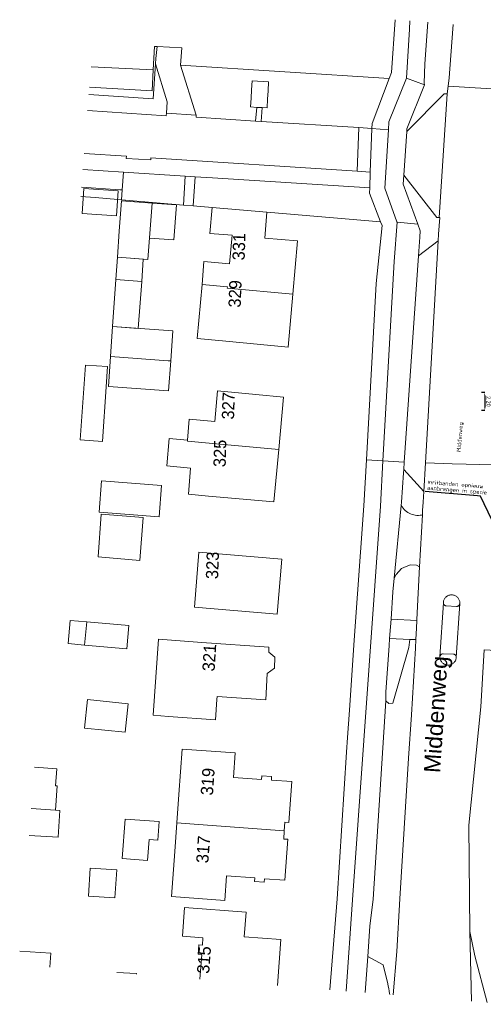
# Model space of a CAD drawing. Header units: metres. Extents: x 118564 to 118730, y 521231 to 521357.
# Tile 1 of 4: x 118564 to 118620, y 521237 to 521357. Entities that reach past the tile are written whole.
import ezdxf

# ---------------------------------------------------------------- set-up
doc = ezdxf.new("R2010")
doc.units = ezdxf.units.M
doc.header["$LTSCALE"] = 0.001
doc.header["$MEASUREMENT"] = 0
for name, color, linetype, lineweight in [('B-BH-GR-BEPLANTING_CULTUUR_HEESTERS-GV', 96, 'Continuous', 0), ('B-BH-GR-GRAS_KRUIDENRIJK-GV', 96, 'Continuous', 0), ('B-BH-OG-BEBOUWING_OVERKAPPING-GV', 6, 'Continuous', 0), ('B-BH-OG-GEBOUWINSTALLATIE-LUIFEL-GV', 7, 'Continuous', 0), ('B-BH-OG-TERREIN_ONBEGROEID_ERF-GV', 9, 'Continuous', 0), ('B-BH-OG-TERREIN_ONBEGROEID_OPENVERHARDING-GV', 9, 'Continuous', 0), ('B-BH-OG-TOPOGRAFIE_HUISNUMMER-T', 7, 'Continuous', 0), ('B-BH-OG-TOPOGRAFIE_PAND-GV', 1, 'Continuous', 0), ('B-BH-OG-TOPOGRAFIE_STRAATNAAM-T', 7, 'Continuous', 0), ('B-BH-OG-WEGDEEL_ONDERSTEUNEND_VERKEERSEILAND-GV', 9, 'Continuous', 0), ('B-BH-VH-VERHARDING_GESLOTEN-GV', 7, 'Continuous', 0), ('B-BH-VH-VERHARDING_OPEN-GV', 7, 'Continuous', 0), ('N-BH-VH-M', 7, 'Continuous', 13), ('N-BH-VH-T25', 7, 'Continuous', 30), ('V-BH-VH-AANPIJLING-G', 7, 'Continuous', 13)]:
    doc.layers.add(name, color=color, linetype=linetype, lineweight=lineweight)
doc.styles.add('NLCS-ISO-T25_0', font='txt')
doc.styles.add('NLCS-ISO-T25_BG', font='txt', dxfattribs={"height": 0.0025})
doc.styles.add('NLCS-ISO-T25_BG_0', font='txt')
doc.styles.add('Style-Arial', font='arial.ttf')
doc.styles.add('Style-WORKING', font='WORKING.shx')
doc.dimstyles.new('NLCS-T25-PIJL_X', dxfattribs={"dimtxt": 0.0025, "dimasz": 0.002, "dimexe": 0.002, "dimexo": 0.0625, "dimgap": 0.001, "dimtad": 1, "dimzin": 3, "dimdsep": 46, "dimtxsty": 'NLCS-ISO-T25_0', "dimcen": 0, "dimclrd": 256, "dimadec": 0, "dimazin": 2, "dimtfac": 1, "dimtdec": 0, "dimtmove": 2, "dimatfit": 3, "dimfxl": 0.002, "dimfxlon": 1, "dimfrac": 1, "dimtolj": 1, "dimtzin": 3, "dimarcsym": 0})
doc.dimstyles.new('NLCS-T25-PIJL_X_BG', dxfattribs={"dimtxt": 0.0025, "dimasz": 0.002, "dimexe": 0.002, "dimexo": 0.0625, "dimgap": 0.001, "dimtad": 1, "dimzin": 3, "dimdsep": 46, "dimtxsty": 'NLCS-ISO-T25_BG_0', "dimcen": 0, "dimclrd": 256, "dimadec": 0, "dimazin": 2, "dimtfac": 1, "dimtdec": 0, "dimtmove": 2, "dimatfit": 3, "dimfxl": 0.002, "dimfxlon": 1, "dimfrac": 1, "dimtolj": 1, "dimtzin": 3, "dimarcsym": 0})

# ---------------------------------------------------------------- blocks, each defined once
blk = doc.blocks.new('*D1')
at = {"layer": 'Defpoints', "color": 0, "transparency": 16777216}
for p in [(118621.58, 521311.75), (118620.6, 521309.54), (118621.6, 521309.55)]:
    blk.add_point(p, dxfattribs=at)
at = {"layer": 'N-BH-VH-M', "color": 0, "linetype": 'ByBlock', "lineweight": -2, "transparency": 16777216}
for p, q in [((118620.58, 521311.74), (118620.18, 521311.74)), ((118620.6, 521309.54), (118620.2, 521309.54))]:
    blk.add_line(p, q, dxfattribs=at)
at = {"layer": 'N-BH-VH-M', "lineweight": -2, "transparency": 16777216}
blk.add_line((118620.58, 521311.34), (118620.6, 521309.94), dxfattribs=at)
at = {"layer": 'N-BH-VH-M', "transparency": 16777216}
for points in [[(118620.65, 521311.34), (118620.51, 521311.34), (118620.58, 521311.74)], [(118620.66, 521309.94), (118620.53, 521309.94), (118620.6, 521309.54)]]:
    blk.add_solid(points, dxfattribs=at)
at = {"layer": 'N-BH-VH-M', "color": 0, "transparency": 16777216, "insert": (118621.04, 521310.65), "char_height": 0.5, "attachment_point": 5, "rotation": 270.676, "style": 'NLCS-ISO-T25_0'}
blk.add_mtext('\\A1;\\H0.5;2.20', dxfattribs=at)

msp = doc.modelspace()

# ---------------------------------------------------------------- linework, layer by layer
at = {"layer": 'B-BH-GR-BEPLANTING_CULTUUR_HEESTERS-GV', "flags": 128}
for points in [[(118572.097, 521346.142), (118581.689, 521345.509), (118581.712, 521345.809), (118581.818, 521347.213), (118580.378, 521351.868), (118580.081, 521347.591), (118572.256, 521348.103)], [(118571.342, 521336.806), (118576.044, 521336.485), (118576.328, 521336.466), (118576.483, 521338.627), (118571.515, 521338.945)]]:
    msp.add_lwpolyline(points, dxfattribs=at)
msp.add_lwpolyline([(118585.33, 521345.582), (118585.333, 521345.323), (118592.609, 521344.861), (118592.746, 521346.54), (118591.979, 521346.587), (118592.045, 521347.669), (118592.106, 521348.661), (118592.174, 521349.76), (118594.194, 521349.636), (118594.126, 521348.535), (118594.064, 521347.524), (118593.999, 521346.463), (118593.386, 521346.501), (118593.302, 521344.817), (118605.202, 521344.061), (118606.808, 521343.959), (118606.831, 521344.559), (118608.931, 521350.077), (118583.45, 521351.692)], close=True, dxfattribs=at)
at = {"layer": 'B-BH-GR-GRAS_KRUIDENRIJK-GV', "flags": 128}
for points in [[(118613.619, 521356.915), (118613.273, 521351.869), (118613.192, 521349.486), (118613.224, 521349.277), (118611.076, 521343.912), (118611.056, 521343.61), (118615.643, 521348.208), (118615.984, 521348.196), (118616.096, 521349.119), (118616.222, 521350.156), (118616.672, 521356.117), (118616.709, 521356.665)], [(118623.615, 521237.082), (118621.917, 521270.291), (118622.133, 521272.526), (118622.815, 521274.66), (118623.824, 521277), (118624.697, 521278.969), (118625.003, 521280.077), (118620.527, 521280.354), (118620.106, 521273.384), (118618.636, 521258.932), (118618.752, 521245.952), (118619.366, 521243.015), (118620.87, 521237.304)], [(118608.977, 521238.266), (118608.963, 521238.385), (118608.918, 521238.692), (118608.866, 521238.997), (118608.806, 521239.3), (118608.743, 521239.582), (118608.183, 521241.893), (118606.303, 521242.919), (118605.996, 521238.507)]]:
    msp.add_lwpolyline(points, dxfattribs=at)
for points in [[(118612.424, 521332.284), (118612.697, 521331.487), (118612.637, 521330.697), (118612.482, 521328.424), (118614.895, 521330.263), (118614.94, 521331.046), (118615.089, 521333.079), (118615.019, 521333.081), (118614.723, 521333.088), (118610.696, 521338.243), (118610.625, 521337.177)], [(118609.14, 521284.082), (118612.295, 521283.917), (118612.301, 521284.023), (118612.44, 521287.271), (118612.611, 521290.464), (118612.239, 521290.659), (118611.46, 521290.694), (118610.416, 521290.249), (118609.778, 521289.535), (118609.529, 521289.081), (118609.375, 521287.41)], [(118611.438, 521281.609), (118608.972, 521281.705), (118608.91, 521280.825), (118608.515, 521275.22), (118608.512, 521274.131), (118608.884, 521273.794), (118609.345, 521273.812), (118611.317, 521280.625)]]:
    msp.add_lwpolyline(points, close=True, dxfattribs=at)
at = {"layer": 'B-BH-OG-BEBOUWING_OVERKAPPING-GV', "flags": 128}
for points in [[(118575.812, 521336.353), (118571.639, 521336.632), (118571.435, 521333.575), (118575.607, 521333.297)], [(118574.526, 521314.895), (118571.821, 521315.078), (118571.203, 521305.956), (118573.908, 521305.772), (118574.358, 521312.417)]]:
    msp.add_lwpolyline(points, close=True, dxfattribs=at)
at = {"layer": 'B-BH-OG-GEBOUWINSTALLATIE-LUIFEL-GV', "flags": 128}
for points in [[(118582.629, 521330.362), (118582.94, 521334.633), (118579.965, 521334.85), (118579.697, 521331.146), (118579.652, 521330.579)], [(118575.544, 521325.528), (118578.697, 521325.302), (118578.892, 521328.029), (118575.741, 521328.275)], [(118575.544, 521325.528), (118575.136, 521319.787), (118578.285, 521319.561), (118578.697, 521325.302)], [(118576.891, 521280.476), (118577.137, 521283.305), (118571.98, 521283.753), (118571.734, 521280.924)]]:
    msp.add_lwpolyline(points, close=True, dxfattribs=at)
msp.add_lwpolyline([(118578.047, 521240.768), (118578.05, 521240.826), (118575.674, 521240.959)], dxfattribs=at)
at = {"layer": 'B-BH-OG-TERREIN_ONBEGROEID_ERF-GV', "flags": 128}
for points in [[(118572.529, 521351.478), (118580.106, 521351.115), (118580.266, 521353.955), (118580.579, 521353.961), (118583.617, 521353.8), (118583.45, 521351.692), (118608.931, 521350.077), (118609.201, 521350.786), (118609.655, 521357.236)], [(118572.256, 521348.103), (118580.081, 521347.591), (118580.378, 521351.868), (118580.426, 521352.483), (118580.579, 521353.961), (118580.266, 521353.955), (118580.106, 521351.115), (118579.963, 521348.573), (118572.327, 521348.986)], [(118572.327, 521348.986), (118579.963, 521348.573), (118580.106, 521351.115), (118572.529, 521351.478)], [(118571.249, 521335.659), (118573.01, 521335.519), (118575.798, 521335.298), (118576.242, 521335.263), (118576.328, 521336.466), (118576.044, 521336.485), (118571.342, 521336.806)], [(118601.671, 521238.857), (118602.569, 521249.962), (118603.71, 521267.853), (118603.834, 521269.626), (118604.065, 521272.977), (118604.656, 521281.5), (118605.827, 521297.9), (118606.139, 521303.516), (118607.335, 521325.03), (118608.038, 521332.121), (118607.858, 521332.587), (118593.963, 521333.746), (118593.716, 521330.59), (118597.719, 521330.234), (118597.143, 521323.759), (118596.566, 521317.283), (118588.558, 521318.063), (118585.465, 521318.344), (118586.063, 521324.941), (118586.293, 521327.725), (118589.409, 521327.44), (118589.728, 521330.944), (118587.037, 521331.155), (118587.284, 521334.304), (118584.995, 521334.504), (118583.784, 521334.61), (118580.019, 521334.94), (118576.242, 521335.263), (118575.798, 521335.298), (118573.01, 521335.519), (118571.249, 521335.659)], [(118565.615, 521266.002), (118568.32, 521265.807), (118568.171, 521263.749), (118568.384, 521263.734), (118568.169, 521260.764), (118568.72, 521260.725), (118568.506, 521257.473), (118564.942, 521257.685)], [(118585.813, 521240.139), (118586.034, 521243.169), (118585.594, 521243.201), (118585.676, 521244.331), (118586.116, 521244.299), (118586.182, 521245.199), (118583.682, 521245.381), (118583.937, 521248.884), (118591.439, 521248.329), (118591.218, 521245.329), (118595.688, 521244.998), (118595.298, 521239.372)], [(118563.802, 521243.581), (118567.614, 521243.339), (118567.498, 521241.621)]]:
    msp.add_lwpolyline(points, dxfattribs=at)
for points in [[(118583.784, 521334.61), (118584.011, 521338.144), (118576.483, 521338.627), (118576.328, 521336.466), (118576.242, 521335.263), (118580.019, 521334.94)], [(118587.284, 521334.304), (118593.963, 521333.746), (118607.858, 521332.587), (118606.511, 521336.072), (118606.535, 521336.702), (118587.355, 521337.93), (118585.223, 521338.067), (118584.995, 521334.504)], [(118579.697, 521331.146), (118579.449, 521327.985), (118575.741, 521328.275), (118575.965, 521331.415), (118576.232, 521335.12), (118579.965, 521334.85)], [(118574.888, 521316.126), (118575.136, 521319.787), (118582.506, 521319.256), (118582.245, 521315.599), (118581.984, 521311.942), (118574.64, 521312.465)], [(118584.288, 521305.945), (118584.506, 521308.472), (118587.629, 521308.201), (118587.953, 521311.934), (118592.616, 521311.503), (118595.996, 521311.19), (118595.421, 521304.79), (118594.845, 521298.39), (118586.837, 521299.099), (118584.397, 521299.315), (118584.676, 521302.522), (118581.777, 521302.774), (118582.061, 521306.137)], [(118581.11, 521300.382), (118580.845, 521296.57), (118573.51, 521297.137), (118573.794, 521300.949)], [(118573.387, 521291.683), (118573.741, 521296.878), (118578.879, 521296.505), (118578.454, 521291.258)], [(118595.795, 521291.415), (118595.242, 521284.697), (118585.13, 521285.529), (118585.683, 521292.247)], [(118571.98, 521283.753), (118571.734, 521280.924), (118569.713, 521281.097), (118569.959, 521283.926)], [(118594.225, 521280.65), (118594.207, 521280.047), (118594.969, 521279.444), (118594.898, 521278.096), (118594.03, 521277.458), (118593.853, 521274.231), (118587.91, 521274.655), (118587.883, 521274.278), (118587.708, 521271.811), (118581.988, 521272.217), (118580.099, 521272.351), (118580.757, 521281.625), (118586.023, 521281.252)], [(118572.066, 521274.259), (118577.041, 521273.755), (118576.688, 521270.273), (118571.714, 521270.776)], [(118596.103, 521258.25), (118596.034, 521257.253), (118596.538, 521257.218), (118596.191, 521252.23), (118593.694, 521252.413), (118593.662, 521251.974), (118592.474, 521252.061), (118592.506, 521252.501), (118589.06, 521252.753), (118588.84, 521249.757), (118582.349, 521250.234), (118582.741, 521255.741), (118582.989, 521259.22), (118583.237, 521262.703), (118583.628, 521268.199), (118590.103, 521267.756), (118589.898, 521264.767), (118593.335, 521264.532), (118593.365, 521264.97), (118594.56, 521264.888), (118594.53, 521264.45), (118597.03, 521264.279), (118596.682, 521259.281), (118596.177, 521259.316)], [(118580.65, 521257.102), (118579.611, 521257.179), (118579.423, 521254.627), (118576.332, 521254.855), (118576.689, 521259.685), (118580.819, 521259.38)], [(118575.438, 521250.093), (118572.211, 521250.292), (118572.421, 521253.7), (118575.648, 521253.501)]]:
    msp.add_lwpolyline(points, close=True, dxfattribs=at)
at = {"layer": 'B-BH-OG-TERREIN_ONBEGROEID_OPENVERHARDING-GV', "flags": 128}
msp.add_lwpolyline([(118592.746, 521346.54), (118593.386, 521346.501), (118593.999, 521346.463), (118594.064, 521347.524), (118594.126, 521348.535), (118594.194, 521349.636), (118592.174, 521349.76), (118592.106, 521348.661), (118592.045, 521347.669), (118591.979, 521346.587)], close=True, dxfattribs=at)
at = {"layer": 'B-BH-OG-TOPOGRAFIE_PAND-GV', "flags": 128}
for points in [[(118579.965, 521334.85), (118576.232, 521335.12), (118575.965, 521331.415), (118575.741, 521328.275), (118579.449, 521327.985), (118579.697, 521331.146)], [(118589.139, 521324.47), (118597.143, 521323.759), (118597.719, 521330.234), (118593.716, 521330.59), (118593.963, 521333.746), (118587.284, 521334.304), (118587.037, 521331.155), (118589.728, 521330.944), (118589.409, 521327.44), (118586.293, 521327.725), (118586.063, 521324.941), (118589.154, 521324.64)], [(118586.063, 521324.941), (118585.465, 521318.344), (118588.558, 521318.063), (118596.566, 521317.283), (118597.143, 521323.759), (118589.139, 521324.47), (118589.154, 521324.64)], [(118581.933, 521315.621), (118582.245, 521315.599), (118582.506, 521319.256), (118575.136, 521319.787), (118574.888, 521316.126)], [(118574.64, 521312.465), (118581.984, 521311.942), (118582.245, 521315.599), (118581.933, 521315.621), (118574.888, 521316.126)], [(118595.421, 521304.79), (118595.996, 521311.19), (118592.616, 521311.503), (118587.953, 521311.934), (118587.629, 521308.201), (118584.506, 521308.472), (118584.288, 521305.945), (118584.274, 521305.793), (118587.395, 521305.512)], [(118584.288, 521305.945), (118582.061, 521306.137), (118581.777, 521302.774), (118584.676, 521302.522), (118584.397, 521299.315), (118586.837, 521299.099), (118594.845, 521298.39), (118595.421, 521304.79), (118587.395, 521305.512), (118584.274, 521305.793)], [(118581.11, 521300.382), (118573.794, 521300.949), (118573.51, 521297.137), (118580.845, 521296.57)], [(118578.879, 521296.505), (118573.741, 521296.878), (118573.387, 521291.683), (118578.454, 521291.258)], [(118595.795, 521291.415), (118585.683, 521292.247), (118585.13, 521285.529), (118595.242, 521284.697)], [(118571.98, 521283.753), (118569.959, 521283.926), (118569.713, 521281.097), (118571.734, 521280.924)], [(118586.023, 521281.252), (118580.757, 521281.625), (118580.099, 521272.351), (118581.988, 521272.217), (118587.708, 521271.811), (118587.883, 521274.278), (118587.91, 521274.655), (118593.853, 521274.231), (118594.03, 521277.458), (118594.898, 521278.096), (118594.969, 521279.444), (118594.207, 521280.047), (118594.225, 521280.65)], [(118577.041, 521273.755), (118572.066, 521274.259), (118571.714, 521270.776), (118576.688, 521270.273)], [(118596.103, 521258.25), (118596.177, 521259.316), (118596.682, 521259.281), (118597.03, 521264.279), (118594.53, 521264.45), (118594.56, 521264.888), (118593.365, 521264.97), (118593.335, 521264.532), (118589.898, 521264.767), (118590.103, 521267.756), (118583.628, 521268.199), (118583.237, 521262.703), (118582.989, 521259.22), (118585.625, 521259.025)], [(118580.65, 521257.102), (118580.819, 521259.38), (118576.689, 521259.685), (118576.332, 521254.855), (118579.423, 521254.627), (118579.611, 521257.179)], [(118588.84, 521249.757), (118589.06, 521252.753), (118592.506, 521252.501), (118592.474, 521252.061), (118593.662, 521251.974), (118593.694, 521252.413), (118596.191, 521252.23), (118596.538, 521257.218), (118596.034, 521257.253), (118596.103, 521258.25), (118585.625, 521259.025), (118582.989, 521259.22), (118582.741, 521255.741), (118582.349, 521250.234)], [(118575.648, 521253.501), (118572.421, 521253.7), (118572.211, 521250.292), (118575.438, 521250.093)]]:
    msp.add_lwpolyline(points, close=True, dxfattribs=at)
for points in [[(118565.208, 521260.972), (118568.169, 521260.764), (118568.384, 521263.734), (118568.171, 521263.749), (118568.32, 521265.807), (118565.615, 521266.002)], [(118564.942, 521257.685), (118568.506, 521257.473), (118568.72, 521260.725), (118568.169, 521260.764), (118565.208, 521260.972)], [(118595.298, 521239.372), (118595.688, 521244.998), (118591.218, 521245.329), (118591.439, 521248.329), (118583.937, 521248.884), (118583.682, 521245.381), (118586.182, 521245.199), (118586.116, 521244.299), (118585.676, 521244.331), (118585.594, 521243.201), (118586.034, 521243.169), (118585.813, 521240.139)], [(118567.498, 521241.621), (118567.614, 521243.339), (118563.802, 521243.581)]]:
    msp.add_lwpolyline(points, dxfattribs=at)
at = {"layer": 'B-BH-OG-WEGDEEL_ONDERSTEUNEND_VERKEERSEILAND-GV', "flags": 128}
for points in [[(118617.542, 521286.005), (118617.546, 521286.066), (118617.54, 521286.156), (118617.526, 521286.244), (118617.504, 521286.332), (118617.474, 521286.416), (118617.437, 521286.498), (118617.393, 521286.576), (118617.342, 521286.65), (118617.285, 521286.72), (118617.221, 521286.783), (118617.153, 521286.841), (118617.079, 521286.893), (118617.001, 521286.938), (118616.92, 521286.976), (118616.835, 521287.006), (118616.748, 521287.029), (118616.66, 521287.043), (118616.57, 521287.051), (118616.48, 521287.049), (118616.391, 521287.041), (118616.302, 521287.023), (118616.216, 521286.999), (118616.132, 521286.966), (118616.052, 521286.927), (118615.975, 521286.88), (118615.902, 521286.827), (118615.835, 521286.768), (118615.773, 521286.702), (118615.718, 521286.632), (118615.668, 521286.557), (118615.626, 521286.477), (118615.591, 521286.395), (118615.563, 521286.309), (118615.543, 521286.222), (118615.531, 521286.133), (118615.528, 521286.087), (118615.531, 521286.032), (118615.541, 521285.978), (118615.56, 521285.927), (118615.585, 521285.878), (118615.618, 521285.834), (118615.657, 521285.795), (118615.7, 521285.762), (118615.748, 521285.736), (118615.8, 521285.717), (118615.854, 521285.705), (118615.875, 521285.703), (118617.148, 521285.621), (118617.207, 521285.631), (118617.264, 521285.65), (118617.318, 521285.675), (118617.368, 521285.708), (118617.413, 521285.747), (118617.453, 521285.792), (118617.486, 521285.841), (118617.512, 521285.895), (118617.531, 521285.951)], [(118617.11, 521279.421), (118617.107, 521279.469), (118617.095, 521279.525), (118617.076, 521279.579), (118617.05, 521279.631), (118617.017, 521279.677), (118616.978, 521279.719), (118616.933, 521279.755), (118616.883, 521279.785), (118616.83, 521279.807), (118616.775, 521279.822), (118615.493, 521279.865), (118615.463, 521279.86), (118615.405, 521279.845), (118615.35, 521279.822), (118615.297, 521279.792), (118615.25, 521279.755), (118615.208, 521279.712), (118615.172, 521279.664), (118615.142, 521279.612), (118615.12, 521279.556), (118615.105, 521279.498), (118615.107, 521279.409), (118615.118, 521279.319), (118615.136, 521279.232), (118615.162, 521279.146), (118615.196, 521279.063), (118615.236, 521278.983), (118615.284, 521278.907), (118615.338, 521278.836), (118615.399, 521278.77), (118615.465, 521278.71), (118615.536, 521278.655), (118615.612, 521278.608), (118615.692, 521278.567), (118615.775, 521278.533), (118615.86, 521278.507), (118615.948, 521278.489), (118616.037, 521278.479), (118616.127, 521278.476), (118616.216, 521278.482), (118616.305, 521278.496), (118616.392, 521278.517), (118616.476, 521278.546), (118616.558, 521278.583), (118616.636, 521278.626), (118616.71, 521278.677), (118616.779, 521278.734), (118616.843, 521278.797), (118616.901, 521278.865), (118616.953, 521278.938), (118616.998, 521279.016), (118617.036, 521279.097), (118617.066, 521279.181), (118617.089, 521279.268), (118617.104, 521279.356)]]:
    msp.add_lwpolyline(points, close=True, dxfattribs=at)
at = {"layer": 'B-BH-VH-VERHARDING_GESLOTEN-GV', "flags": 128}
for points in [[(118611.451, 521357.091), (118611.39, 521356.091), (118611.013, 521350.115), (118613.224, 521349.277), (118613.192, 521349.486), (118613.273, 521351.869), (118613.619, 521356.915)], [(118616.709, 521356.665), (118616.672, 521356.117), (118616.222, 521350.156), (118616.096, 521349.119), (118623.413, 521348.657), (118623.902, 521356.083)], [(118605.996, 521238.507), (118606.303, 521242.919), (118606.561, 521246.62), (118606.958, 521249.895), (118608.512, 521274.131), (118608.515, 521275.22), (118608.91, 521280.825), (118608.972, 521281.705), (118609.075, 521283.159), (118609.14, 521284.082), (118609.375, 521287.41), (118609.529, 521289.081), (118610.385, 521297.948), (118610.425, 521298.361), (118610.673, 521301.924), (118610.701, 521302.339), (118610.763, 521303.237), (118608.146, 521303.383), (118607.834, 521297.859), (118604.43, 521249.838), (118603.672, 521238.695)], [(118618.972, 521237.457), (118618.752, 521245.952), (118618.636, 521258.932), (118620.106, 521273.384), (118620.527, 521280.354)]]:
    msp.add_lwpolyline(points, dxfattribs=at)
for points in [[(118608.146, 521303.383), (118610.763, 521303.237), (118612.482, 521328.424), (118612.637, 521330.697), (118612.697, 521331.487), (118612.424, 521332.284), (118609.881, 521332.511), (118609.523, 521327.744)], [(118615.105, 521279.498), (118615.528, 521286.087), (118615.531, 521286.133), (118615.543, 521286.222), (118615.563, 521286.309), (118615.591, 521286.395), (118615.626, 521286.477), (118615.668, 521286.557), (118615.718, 521286.632), (118615.773, 521286.702), (118615.835, 521286.768), (118615.902, 521286.827), (118615.975, 521286.88), (118616.052, 521286.927), (118616.132, 521286.966), (118616.216, 521286.999), (118616.302, 521287.023), (118616.391, 521287.041), (118616.48, 521287.049), (118616.57, 521287.051), (118616.66, 521287.043), (118616.748, 521287.029), (118616.835, 521287.006), (118616.92, 521286.976), (118617.001, 521286.938), (118617.079, 521286.893), (118617.153, 521286.841), (118617.221, 521286.783), (118617.285, 521286.72), (118617.342, 521286.65), (118617.393, 521286.576), (118617.437, 521286.498), (118617.474, 521286.416), (118617.504, 521286.332), (118617.526, 521286.244), (118617.54, 521286.156), (118617.546, 521286.066), (118617.542, 521286.005), (118617.11, 521279.421), (118617.104, 521279.356), (118617.089, 521279.268), (118617.066, 521279.181), (118617.036, 521279.097), (118616.998, 521279.016), (118616.953, 521278.938), (118616.901, 521278.865), (118616.843, 521278.797), (118616.779, 521278.734), (118616.71, 521278.677), (118616.636, 521278.626), (118616.558, 521278.583), (118616.476, 521278.546), (118616.392, 521278.517), (118616.305, 521278.496), (118616.216, 521278.482), (118616.127, 521278.476), (118616.037, 521278.479), (118615.948, 521278.489), (118615.86, 521278.507), (118615.775, 521278.533), (118615.692, 521278.567), (118615.612, 521278.608), (118615.536, 521278.655), (118615.465, 521278.71), (118615.399, 521278.77), (118615.338, 521278.836), (118615.284, 521278.907), (118615.236, 521278.983), (118615.196, 521279.063), (118615.162, 521279.146), (118615.136, 521279.232), (118615.118, 521279.319), (118615.107, 521279.409)]]:
    msp.add_lwpolyline(points, close=True, dxfattribs=at)
at = {"layer": 'B-BH-VH-VERHARDING_OPEN-GV', "flags": 128}
for points in [[(118609.655, 521357.236), (118609.201, 521350.786), (118608.931, 521350.077), (118606.831, 521344.559), (118606.808, 521343.959), (118606.808, 521343.95), (118608.826, 521343.815), (118608.886, 521344.76), (118611.013, 521350.115), (118611.39, 521356.091), (118611.451, 521357.091)], [(118571.674, 521340.916), (118576.823, 521340.581), (118576.805, 521340.287), (118579.813, 521340.126), (118579.817, 521340.385), (118604.987, 521338.747), (118605.202, 521344.061), (118593.302, 521344.817), (118592.609, 521344.861), (118585.333, 521345.323), (118585.33, 521345.582), (118581.712, 521345.809), (118581.689, 521345.509), (118572.097, 521346.142)], [(118571.515, 521338.945), (118576.483, 521338.627), (118584.011, 521338.144), (118585.223, 521338.067), (118587.355, 521337.93), (118606.535, 521336.702), (118606.608, 521338.642), (118604.987, 521338.747), (118579.817, 521340.385), (118579.813, 521340.126), (118576.805, 521340.287), (118576.823, 521340.581), (118571.674, 521340.916)], [(118603.672, 521238.695), (118604.43, 521249.838), (118607.834, 521297.859), (118608.146, 521303.383), (118606.139, 521303.516), (118605.827, 521297.9), (118604.656, 521281.5), (118604.065, 521272.977), (118603.834, 521269.626), (118603.71, 521267.853), (118602.569, 521249.962), (118601.671, 521238.857)], [(118609.392, 521238.232), (118609.841, 521243.53), (118610.223, 521249.95), (118611.26, 521267.106), (118611.654, 521272.387), (118612.108, 521280.559), (118612.165, 521281.581), (118611.438, 521281.609), (118611.317, 521280.625), (118609.345, 521273.812), (118608.884, 521273.794), (118608.512, 521274.131), (118606.958, 521249.895), (118606.561, 521246.62), (118606.303, 521242.919), (118608.183, 521241.893), (118608.743, 521239.582), (118608.806, 521239.3), (118608.866, 521238.997), (118608.918, 521238.692), (118608.963, 521238.385), (118608.977, 521238.266)], [(118620.87, 521237.304), (118619.366, 521243.015), (118618.752, 521245.952), (118618.972, 521237.457)]]:
    msp.add_lwpolyline(points, dxfattribs=at)
for points in [[(118581.712, 521345.809), (118585.33, 521345.582), (118583.45, 521351.692), (118583.617, 521353.8), (118580.579, 521353.961), (118580.426, 521352.483), (118580.378, 521351.868), (118581.818, 521347.213)], [(118609.881, 521332.511), (118612.424, 521332.284), (118610.625, 521337.177), (118610.696, 521338.243), (118611.056, 521343.61), (118611.076, 521343.912), (118613.224, 521349.277), (118611.013, 521350.115), (118608.886, 521344.76), (118608.826, 521343.815), (118608.374, 521336.695), (118609.83, 521332.588)], [(118615.019, 521333.081), (118615.984, 521348.196), (118615.643, 521348.208), (118611.056, 521343.61), (118610.696, 521338.243), (118614.723, 521333.088)], [(118593.302, 521344.817), (118593.386, 521346.501), (118592.746, 521346.54), (118592.609, 521344.861)], [(118606.608, 521338.642), (118606.808, 521343.95), (118606.808, 521343.959), (118605.202, 521344.061), (118604.987, 521338.747)], [(118606.139, 521303.516), (118608.146, 521303.383), (118609.523, 521327.744), (118609.881, 521332.511), (118609.83, 521332.588), (118608.374, 521336.695), (118608.826, 521343.815), (118606.808, 521343.95), (118606.608, 521338.642), (118606.535, 521336.702), (118606.511, 521336.072), (118607.858, 521332.587), (118608.038, 521332.121), (118607.335, 521325.03)], [(118583.784, 521334.61), (118584.995, 521334.504), (118585.223, 521338.067), (118584.011, 521338.144)], [(118612.611, 521290.464), (118612.964, 521296.797), (118612.876, 521296.78), (118612.683, 521296.754), (118612.487, 521296.743), (118612.292, 521296.749), (118612.098, 521296.771), (118611.906, 521296.808), (118611.718, 521296.861), (118611.535, 521296.929), (118611.358, 521297.012), (118611.188, 521297.109), (118611.027, 521297.22), (118610.876, 521297.344), (118610.735, 521297.479), (118610.606, 521297.626), (118610.489, 521297.782), (118610.385, 521297.948), (118609.529, 521289.081), (118609.778, 521289.535), (118610.416, 521290.249), (118611.46, 521290.694), (118612.239, 521290.659)], [(118616.775, 521279.822), (118616.83, 521279.807), (118616.883, 521279.785), (118616.933, 521279.755), (118616.978, 521279.719), (118617.017, 521279.677), (118617.05, 521279.631), (118617.076, 521279.579), (118617.095, 521279.525), (118617.107, 521279.469), (118617.11, 521279.421), (118617.542, 521286.005), (118617.531, 521285.951), (118617.512, 521285.895), (118617.486, 521285.841), (118617.453, 521285.792), (118617.413, 521285.747), (118617.368, 521285.708), (118617.318, 521285.675), (118617.264, 521285.65), (118617.207, 521285.631), (118617.148, 521285.621), (118615.875, 521285.703), (118615.854, 521285.705), (118615.8, 521285.717), (118615.748, 521285.736), (118615.7, 521285.762), (118615.657, 521285.795), (118615.618, 521285.834), (118615.585, 521285.878), (118615.56, 521285.927), (118615.541, 521285.978), (118615.531, 521286.032), (118615.528, 521286.087), (118615.105, 521279.498), (118615.12, 521279.556), (118615.142, 521279.612), (118615.172, 521279.664), (118615.208, 521279.712), (118615.25, 521279.755), (118615.297, 521279.792), (118615.35, 521279.822), (118615.405, 521279.845), (118615.463, 521279.86), (118615.493, 521279.865)], [(118608.972, 521281.705), (118611.438, 521281.609), (118612.165, 521281.581), (118612.243, 521282.977), (118612.295, 521283.917), (118609.14, 521284.082), (118609.075, 521283.159)]]:
    msp.add_lwpolyline(points, close=True, dxfattribs=at)

# ---------------------------------------------------------------- texts
at = {"layer": 'B-BH-OG-TOPOGRAFIE_HUISNUMMER-T', "color": 7, "linetype": 'Continuous', "lineweight": 0, "style": 'Style-WORKING'}
for s, rotation, p in [('331', 88.3, (118591.267, 521327.85)), ('329', 87.9, (118590.781, 521322.081)), ('327', 88.1, (118589.969, 521308.421)), ('325', 88.2, (118588.943, 521302.613)), ('323', 88.1, (118588.025, 521288.947)), ('321', 86.3, (118587.59, 521277.67)), ('319', 85.9, (118587.382, 521262.53)), ('317', 85.9, (118586.83, 521254.259)), ('315', 85.9, (118586.929, 521240.776))]:
    msp.add_text(s, height=1.5, rotation=rotation, dxfattribs=at).set_placement(p)
at = {"layer": 'B-BH-OG-TOPOGRAFIE_STRAATNAAM-T', "color": 7, "linetype": 'Continuous', "lineweight": 0, "style": 'Style-Arial'}
msp.add_text('Middenweg', height=2, rotation=86.2, dxfattribs=at).set_placement((118615.126, 521265.265))
at = {"layer": 'N-BH-VH-T25', "linetype": 'Continuous', "insert": (118617.131, 521304.502), "char_height": 0.5, "attachment_point": 1, "rotation": 85.37585, "line_spacing_factor": 0.85, "style": 'NLCS-ISO-T25_BG', "bg_fill": 3, "box_fill_scale": 1.0015, "bg_fill_color": 7, "bg_fill_transparency": 0}
msp.add_mtext('Middenweg', dxfattribs=at)
at = {"layer": 'V-BH-VH-AANPIJLING-G', "insert": (118613.622, 521301.084), "char_height": 0.5, "attachment_point": 1, "rotation": 355.37585, "line_spacing_factor": 0.85, "style": 'NLCS-ISO-T25_BG', "bg_fill": 3, "box_fill_scale": 1.0015, "bg_fill_color": 7, "bg_fill_transparency": 0}
msp.add_mtext('inritbanden opnieuw\\Paanbrengen in specie', dxfattribs=at)

# ---------------------------------------------------------------- dimensions: what is measured, and where the dimension line sits
at = {"layer": 'N-BH-VH-M'}
dim = msp.add_linear_dim(base=(118620.602, 521309.542), p1=(118621.576, 521311.753), p2=(118621.602, 521309.554), angle=270.67604, text='\\H0.5;<>', dimstyle='NLCS-T25-PIJL_X', override={"dimscale": 200, "dimtdec": 2}, dxfattribs=at)
dim.commit()
dim.dimension.update_dxf_attribs({"geometry": '*D1', "text_midpoint": (118621.039, 521310.647)})

# ---------------------------------------------------------------- next in the draw order: linework, layer by layer
at = {"layer": 'B-BH-GR-GRAS_KRUIDENRIJK-GV', "flags": 128}
msp.add_lwpolyline([(118612.964, 521296.797), (118612.994, 521297.332), (118613.079, 521298.347), (118613.153, 521299.644), (118610.701, 521302.339), (118610.673, 521301.924), (118610.425, 521298.361), (118610.385, 521297.948), (118610.489, 521297.782), (118610.606, 521297.626), (118610.735, 521297.479), (118610.876, 521297.344), (118611.027, 521297.22), (118611.188, 521297.109), (118611.358, 521297.012), (118611.535, 521296.929), (118611.718, 521296.861), (118611.906, 521296.808), (118612.098, 521296.771), (118612.292, 521296.749), (118612.487, 521296.743), (118612.683, 521296.754), (118612.876, 521296.78)], close=True, dxfattribs=at)
at = {"layer": 'B-BH-VH-VERHARDING_GESLOTEN-GV', "flags": 128}
msp.add_lwpolyline([(118613.352, 521303.14), (118616.602, 521303.022), (118621.68, 521302.924), (118621.493, 521318.772), (118622.692, 521338.123), (118622.966, 521341.354), (118623.193, 521345.324), (118623.209, 521345.558), (118623.413, 521348.657), (118616.096, 521349.119), (118615.984, 521348.196), (118615.019, 521333.081), (118615.089, 521333.079), (118614.94, 521331.046), (118614.895, 521330.263)], close=True, dxfattribs=at)
msp.add_lwpolyline([(118621.68, 521302.924), (118616.602, 521303.022), (118613.352, 521303.14), (118613.153, 521299.644), (118613.079, 521298.347), (118612.994, 521297.332), (118612.964, 521296.797), (118612.611, 521290.464), (118612.44, 521287.271), (118612.301, 521284.023), (118612.295, 521283.917), (118612.243, 521282.977), (118612.165, 521281.581), (118612.108, 521280.559), (118611.654, 521272.387), (118611.26, 521267.106), (118610.223, 521249.95), (118609.841, 521243.53), (118609.392, 521238.232)], dxfattribs=at)
at = {"layer": 'B-BH-VH-VERHARDING_OPEN-GV', "flags": 128}
msp.add_lwpolyline([(118613.153, 521299.644), (118613.352, 521303.14), (118614.895, 521330.263), (118612.482, 521328.424), (118610.763, 521303.237), (118610.701, 521302.339)], close=True, dxfattribs=at)

# ---------------------------------------------------------------- next in the draw order: leaders
at = {"layer": 'V-BH-VH-AANPIJLING-G', "annotation_type": 0, "has_hookline": 1, "hookline_direction": 1, "text_width": 6.3, "horizontal_direction": (0.996745, -0.080619, 0)}
msp.add_leader([(118621.46, 521296.204), (118620.082, 521299.109), (118619.683, 521299.141)], dimstyle='NLCS-T25-PIJL_X_BG', override={"dimscale": 200, "dimtxt": 0.0025, "dimasz": 0.002, "dimgap": 0.00045, "dimclrd": 0}, dxfattribs=at)

doc.saveas('drawing.dxf')
